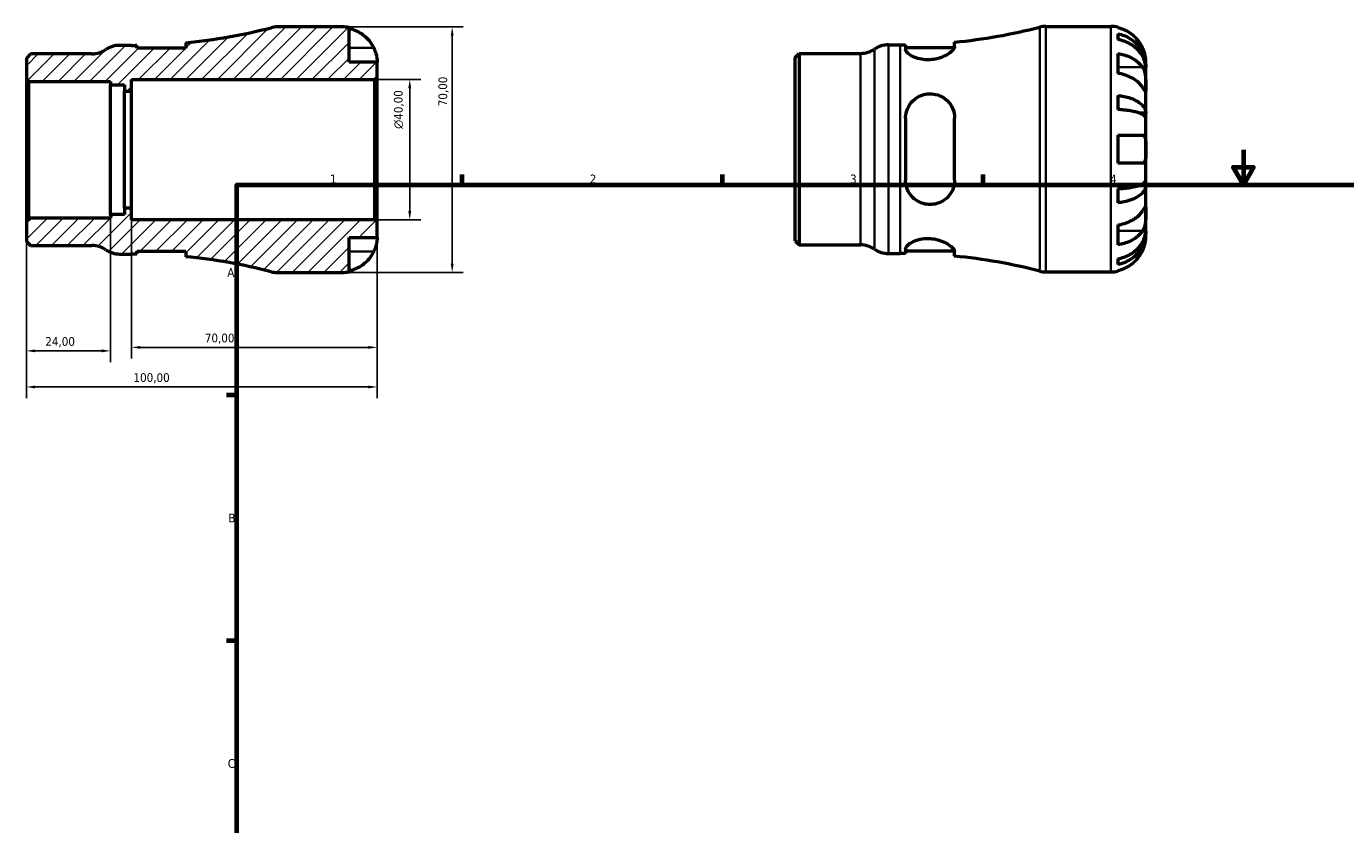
# Model space of a CAD drawing. Header units: millimetres. Extents: x -50 to 665, y 0 to 464.
# Tile 2 of 3: x -50 to 326, y 228 to 455. Entities that reach past the tile are written whole.
import ezdxf

# ---------------------------------------------------------------- set-up
doc = ezdxf.new("R2010")
doc.units = ezdxf.units.MM
for name, color, linetype, lineweight in [('Border (ISO)', 7, 'Continuous', 70), ('Dimension (ISO)', 7, 'Continuous', 25), ('Hatch (ISO)', 7, 'Continuous', 18), ('Visible (ISO)', 7, 'Continuous', 50), ('Visible Narrow (ISO)', 7, 'Continuous', 35)]:
    doc.layers.add(name, color=color, linetype=linetype, lineweight=lineweight)
doc.styles.add('Note Text (ISO)', font='tahoma.ttf')
doc.dimstyles.new('Default (ISO)', dxfattribs={"dimtxt": 2.5, "dimasz": 2.5, "dimexe": 3.175, "dimexo": 0, "dimgap": 0.762, "dimtad": 1, "dimrnd": 1e-08, "dimzin": 0, "dimtxsty": 'Note Text (ISO)', "dimcen": 0.09, "dimdle": 10, "dimclrd": 256, "dimclre": 256, "dimclrt": 232, "dimazin": 0, "dimtfac": 1.40208, "dimtmove": 0, "dimatfit": 3, "dimfxl": 1, "dimtolj": 1, "dimtzin": 0, "dimlwd": -1, "dimlwe": -1, "dimarcsym": 0})

# ---------------------------------------------------------------- blocks, each defined once
blk = doc.blocks.new('Borders Default Border')
at = {"layer": 'Border (ISO)'}
for p, q in [((74.25, 410), (74.25, 412.9)), ((148.5, 410), (148.5, 412.9)), ((222.75, 410), (222.75, 412.9)), ((10, 350), (7.1, 350)), ((10, 280), (7.1, 280))]:
    blk.add_line(p, q, dxfattribs=at)
at = {"layer": 'Border (ISO)', "flags": 128}
for points in [[(297, 420), (297, 410), (294.11, 415), (299.89, 415), (297, 410)], [(10, 10), (10, 410), (584, 410), (584, 10), (10, 10)]]:
    blk.add_lwpolyline(points, dxfattribs=at)
at = {"layer": 'Border (ISO)', "color": 232, "true_color": 0xca0064, "char_height": 2.5, "attachment_point": 7, "style": 'Note Text (ISO)'}
for s, insert in [('1', (36.56, 410.4)), ('2', (110.62, 410.4)), ('3', (184.85, 410.35)), ('4', (259, 410.4)), ('A', (7.29, 383.75)), ('B', (7.59, 313.75)), ('C', (7.43, 243.71))]:
    blk.add_mtext(s, dxfattribs=dict(at, insert=insert))
blk = doc.blocks.new('*D7')
at = {"layer": 'Defpoints', "color": 0, "transparency": 16777216}
for p in [(-50, 399.82), (50, 399.3), (-50, 352.35)]:
    blk.add_point(p, dxfattribs=at)
at = {"layer": 'Dimension (ISO)', "transparency": 16777216}
for p, q in [((-50, 399.82), (-50, 349.17)), ((50, 399.3), (50, 349.17)), ((47.5, 352.35), (-47.5, 352.35))]:
    blk.add_line(p, q, dxfattribs=at)
for points in [[(-47.5, 352.76), (-47.5, 351.93), (-50, 352.35)], [(47.5, 352.76), (47.5, 351.93), (50, 352.35)]]:
    blk.add_solid(points, dxfattribs=at)
at = {"layer": 'Dimension (ISO)', "color": 232, "true_color": 0xca0064, "transparency": 16777216, "insert": (-19.46, 356.28), "char_height": 2.5, "attachment_point": 1, "style": 'Note Text (ISO)'}
blk.add_mtext('\\A1;100,00', dxfattribs=at)
blk = doc.blocks.new('*D8')
at = {"layer": 'Defpoints', "color": 0, "transparency": 16777216}
for p in [(40, 455), (71.4, 455), (40, 385)]:
    blk.add_point(p, dxfattribs=at)
at = {"layer": 'Dimension (ISO)', "transparency": 16777216}
for p, q in [((40, 455), (74.58, 455)), ((71.4, 387.5), (71.4, 452.5)), ((40, 385), (74.58, 385))]:
    blk.add_line(p, q, dxfattribs=at)
for points in [[(70.98, 452.5), (71.82, 452.5), (71.4, 455)], [(70.98, 387.5), (71.82, 387.5), (71.4, 385)]]:
    blk.add_solid(points, dxfattribs=at)
at = {"layer": 'Dimension (ISO)', "color": 232, "true_color": 0xca0064, "transparency": 16777216, "insert": (67.47, 432.38), "char_height": 2.5, "attachment_point": 1, "rotation": 90, "style": 'Note Text (ISO)'}
blk.add_mtext('\\A1;70,00', dxfattribs=at)
blk = doc.blocks.new('*D9')
at = {"layer": 'Defpoints', "color": 0, "transparency": 16777216}
for p in [(49.3, 440), (59.3, 440), (49.3, 400)]:
    blk.add_point(p, dxfattribs=at)
at = {"layer": 'Dimension (ISO)', "transparency": 16777216}
for p, q in [((49.3, 440), (62.47, 440)), ((59.3, 402.5), (59.3, 437.5)), ((49.3, 400), (62.47, 400))]:
    blk.add_line(p, q, dxfattribs=at)
for points in [[(58.88, 437.5), (59.72, 437.5), (59.3, 440)], [(58.88, 402.5), (59.72, 402.5), (59.3, 400)]]:
    blk.add_solid(points, dxfattribs=at)
at = {"layer": 'Dimension (ISO)', "color": 232, "true_color": 0xca0064, "transparency": 16777216, "insert": (54.78, 425.94), "char_height": 2.5, "attachment_point": 1, "rotation": 90, "style": 'Note Text (ISO)'}
blk.add_mtext('\\A1;\\fAIGDT|b0|i0;\\H2.5000;\\ln\\fTahoma|b0|i0;\\H2.5000;40,00', dxfattribs=at)
blk = doc.blocks.new('*D10')
at = {"layer": 'Defpoints', "color": 0, "transparency": 16777216}
for p in [(-20, 403.33), (50, 399.3), (-20, 363.64)]:
    blk.add_point(p, dxfattribs=at)
at = {"layer": 'Dimension (ISO)', "transparency": 16777216}
for p, q in [((-20, 403.33), (-20, 360.46)), ((50, 399.3), (50, 360.46)), ((47.5, 363.64), (-17.5, 363.64))]:
    blk.add_line(p, q, dxfattribs=at)
for points in [[(-17.5, 364.05), (-17.5, 363.22), (-20, 363.64)], [(47.5, 364.05), (47.5, 363.22), (50, 363.64)]]:
    blk.add_solid(points, dxfattribs=at)
at = {"layer": 'Dimension (ISO)', "color": 232, "true_color": 0xca0064, "transparency": 16777216, "insert": (0.88, 367.57), "char_height": 2.5, "attachment_point": 1, "style": 'Note Text (ISO)'}
blk.add_mtext('\\A1;70,00', dxfattribs=at)
blk = doc.blocks.new('*D11')
at = {"layer": 'Defpoints', "color": 0, "transparency": 16777216}
for p in [(-50, 399.82), (-26, 401.5), (-50, 362.64)]:
    blk.add_point(p, dxfattribs=at)
at = {"layer": 'Dimension (ISO)', "transparency": 16777216}
for p, q in [((-50, 399.82), (-50, 359.47)), ((-26, 401.5), (-26, 359.47)), ((-28.5, 362.64), (-47.5, 362.64))]:
    blk.add_line(p, q, dxfattribs=at)
for points in [[(-47.5, 363.06), (-47.5, 362.23), (-50, 362.64)], [(-28.5, 363.06), (-28.5, 362.23), (-26, 362.64)]]:
    blk.add_solid(points, dxfattribs=at)
at = {"layer": 'Dimension (ISO)', "color": 232, "true_color": 0xca0064, "transparency": 16777216, "insert": (-44.61, 366.58), "char_height": 2.5, "attachment_point": 1, "style": 'Note Text (ISO)'}
blk.add_mtext('\\A1;24,00', dxfattribs=at)

msp = doc.modelspace()

# ---------------------------------------------------------------- hatches: boundary and pattern name
at = {"layer": 'Hatch (ISO)'}
h = msp.add_hatch(dxfattribs=at)
h.set_pattern_fill('ANSI31', color=256, scale=25.4, style=0)
h.set_pattern_definition([(45, (0, 0), (-2.245064, 2.245064), [])])
edge = h.paths.add_edge_path()
edge.add_ellipse((21.494, 392), major_axis=(-1.743, -6.779), ratio=1, start_angle=0, end_angle=14.42154)
edge.add_line((21.494, 385), (39.999, 385))
edge.add_ellipse((39.999, 395), major_axis=(0, -10), ratio=1, start_angle=0, end_angle=11.53696)
edge.add_line((41.999, 385.202), (41.999, 395))
edge.add_line((41.999, 395), (49.999, 395))
edge.add_line((49.999, 395), (49.999, 399.3))
edge.add_line((49.999, 399.3), (49.299, 400))
edge.add_line((49.299, 400), (-20.001, 400))
edge.add_line((-20.001, 400), (-20.001, 403.333))
edge.add_line((-20.001, 403.333), (-21.981, 403.333))
edge.add_line((-21.981, 403.333), (-21.981, 401.498))
edge.add_line((-21.981, 401.498), (-26.001, 401.498))
edge.add_line((-26.001, 401.498), (-26.001, 400.524))
edge.add_line((-26.001, 400.524), (-49.301, 400.524))
edge.add_line((-49.301, 400.524), (-50.001, 399.824))
edge.add_line((-50.001, 399.824), (-50.001, 393.869))
edge.add_line((-50.001, 393.869), (-48.833, 392.7))
edge.add_line((-48.833, 392.7), (-31.321, 392.7))
edge.add_ellipse((-31.321, 385.7), major_axis=(0, 7), ratio=1, start_angle=325.58849, end_angle=360, ccw=False)
edge.add_ellipse((-23.409, 397.25), major_axis=(-3.956, -5.775), ratio=1, start_angle=0, end_angle=34.41151)
edge.add_line((-23.409, 390.25), (-20.001, 390.25))
edge.add_ellipse((-20.001, 230.638), major_axis=(0, 159.612), ratio=1, start_angle=359.46429, end_angle=360, ccw=False)
edge.add_line((-18.509, 390.243), (-18.509, 391.05))
edge.add_line((-18.509, 391.05), (-4.509, 391.05))
edge.add_line((-4.509, 391.05), (-4.509, 389.496))
edge.add_ellipse((-20.001, 230.638), major_axis=(15.492, 158.858), ratio=1, start_angle=351.14851, end_angle=360, ccw=False)
edge = h.paths.add_edge_path()
edge.add_ellipse((21.494, 448), major_axis=(0, 7), ratio=1, start_angle=0, end_angle=14.42154)
edge.add_ellipse((-20.001, 609.362), major_axis=(39.752, -154.582), ratio=1, start_angle=351.14851, end_angle=360, ccw=False)
edge.add_line((-4.509, 450.504), (-4.509, 448.95))
edge.add_line((-4.509, 448.95), (-18.509, 448.95))
edge.add_line((-18.509, 448.95), (-18.509, 449.757))
edge.add_ellipse((-20.001, 609.362), major_axis=(1.492, -159.605), ratio=1, start_angle=359.46429, end_angle=360, ccw=False)
edge.add_line((-20.001, 449.75), (-23.409, 449.75))
edge.add_ellipse((-23.409, 442.75), major_axis=(0, 7), ratio=1, start_angle=0, end_angle=34.41151)
edge.add_ellipse((-31.321, 454.3), major_axis=(3.956, -5.775), ratio=1, start_angle=325.58849, end_angle=360, ccw=False)
edge.add_line((-31.321, 447.3), (-48.833, 447.3))
edge.add_line((-48.833, 447.3), (-50.001, 446.131))
edge.add_line((-50.001, 446.131), (-50.001, 440.176))
edge.add_line((-50.001, 440.176), (-49.301, 439.476))
edge.add_line((-49.301, 439.476), (-26.001, 439.476))
edge.add_line((-26.001, 439.476), (-26.001, 438.502))
edge.add_line((-26.001, 438.502), (-21.981, 438.502))
edge.add_line((-21.981, 438.502), (-21.981, 436.667))
edge.add_line((-21.981, 436.667), (-20.001, 436.667))
edge.add_line((-20.001, 436.667), (-20.001, 440))
edge.add_line((-20.001, 440), (49.299, 440))
edge.add_line((49.299, 440), (49.999, 440.7))
edge.add_line((49.999, 440.7), (49.999, 445))
edge.add_line((49.999, 445), (41.999, 445))
edge.add_line((41.999, 445), (41.999, 454.798))
edge.add_ellipse((39.999, 445), major_axis=(2, 9.798), ratio=1, start_angle=0, end_angle=11.53696)
edge.add_line((39.999, 455), (21.494, 455))

# ---------------------------------------------------------------- linework, layer by layer
at = {"layer": 'Visible (ISO)'}
for p, q in [((240.671, 455.155), (259.175, 455.155)), ((39.999, 455), (21.494, 455)), ((41.999, 445), (41.999, 454.798)), ((261.175, 454.953), (261.175, 454.722)), ((261.175, 453.072), (261.175, 451.411)), ((-20.001, 449.75), (-23.409, 449.75)), ((-18.509, 448.95), (-18.509, 449.757)), ((-4.509, 448.95), (-18.509, 448.95)), ((-4.509, 450.504), (-4.509, 448.95)), ((195.768, 449.905), (199.175, 449.905)), ((200.668, 449.912), (200.668, 448.581)), ((200.668, 449.105), (214.622, 449.105)), ((214.668, 449.362), (214.668, 450.659)), ((-48.833, 447.3), (-50.001, 446.131)), ((-50.001, 446.131), (-50.001, 440.176)), ((-31.321, 447.3), (-48.833, 447.3)), ((49.999, 445), (41.999, 445)), ((49.999, 440.7), (49.999, 445)), ((169.175, 446.286), (170.344, 447.455)), ((169.175, 394.023), (169.175, 446.286)), ((170.344, 447.455), (187.856, 447.455)), ((170.344, 447.455), (170.344, 392.855)), ((261.175, 447.426), (261.175, 441.769)), ((269.175, 443.546), (269.175, 445.155)), ((-50.001, 440.176), (-49.301, 439.476)), ((-50.001, 440.176), (-50.001, 399.824)), ((49.299, 440), (49.999, 440.7)), ((49.999, 399.3), (49.999, 440.7)), ((269.175, 443.546), (269.15, 443.546)), ((269.175, 442.934), (269.175, 443.546)), ((269.175, 437.833), (269.175, 442.934)), ((-49.301, 439.476), (-26.001, 439.476)), ((-49.301, 400.524), (-49.301, 439.476)), ((-26.001, 439.476), (-26.001, 438.502)), ((-26.001, 438.502), (-21.981, 438.502)), ((-26.001, 401.498), (-26.001, 438.502)), ((-21.981, 438.502), (-21.981, 436.667)), ((-21.981, 436.667), (-20.001, 436.667)), ((-21.981, 403.333), (-21.981, 436.667)), ((-20.001, 436.667), (-20.001, 440)), ((-20.001, 440), (49.299, 440)), ((-20.001, 403.333), (-20.001, 436.667)), ((49.299, 440), (49.299, 400)), ((269.175, 430.456), (269.175, 437.833)), ((261.175, 435.45), (261.175, 431.441)), ((200.668, 428.955), (200.668, 411.355)), ((214.668, 411.355), (214.668, 428.955)), ((269.175, 430.456), (267.267, 430.456)), ((269.175, 428.978), (269.175, 430.456)), ((269.175, 420.155), (269.175, 428.978)), ((261.175, 424.155), (261.175, 416.155)), ((269.175, 411.332), (269.175, 420.155)), ((269.175, 409.854), (269.175, 411.332)), ((261.175, 408.868), (261.175, 404.86)), ((269.175, 409.854), (267.267, 409.854)), ((269.175, 402.477), (269.175, 409.854)), ((-20.001, 403.333), (-21.981, 403.333)), ((-21.981, 403.333), (-21.981, 401.498)), ((-20.001, 400), (-20.001, 403.333)), ((269.175, 397.376), (269.175, 402.477)), ((-49.301, 400.524), (-50.001, 399.824)), ((-50.001, 399.824), (-50.001, 393.869)), ((-26.001, 400.524), (-49.301, 400.524)), ((-21.981, 401.498), (-26.001, 401.498)), ((-26.001, 401.498), (-26.001, 400.524)), ((49.299, 400), (-20.001, 400)), ((49.999, 399.3), (49.299, 400)), ((49.999, 395), (49.999, 399.3)), ((41.999, 385.202), (41.999, 395)), ((41.999, 395), (49.999, 395)), ((261.175, 398.541), (261.175, 392.884)), ((269.175, 396.764), (269.15, 396.764)), ((269.175, 396.764), (269.175, 397.376)), ((269.175, 395.155), (269.175, 396.764)), ((-50.001, 393.869), (-48.833, 392.7)), ((-48.833, 392.7), (-31.321, 392.7)), ((169.175, 394.023), (170.344, 392.855)), ((170.344, 392.855), (187.856, 392.855)), ((200.668, 391.729), (200.668, 390.398)), ((200.668, 391.205), (214.622, 391.205)), ((-23.409, 390.25), (-20.001, 390.25)), ((-18.509, 390.243), (-18.509, 391.05)), ((-18.509, 391.05), (-4.509, 391.05)), ((-4.509, 391.05), (-4.509, 389.496)), ((195.768, 390.405), (199.175, 390.405)), ((214.668, 389.651), (214.668, 390.948)), ((261.175, 388.898), (261.175, 387.238)), ((21.494, 385), (39.999, 385)), ((240.671, 385.155), (259.175, 385.155)), ((261.175, 385.588), (261.175, 385.357))]:
    msp.add_line(p, q, dxfattribs=at)
for centre, radius, start, end in [((240.671, 448.155), 7, 90, 104.42154), ((259.175, 445.155), 10, 78.46304, 90), ((-20.001, 609.362), 159.612, 275.57005, 284.42154), ((21.494, 448), 7, 90, 104.42154), ((39.999, 445), 10, 78.46304, 90), ((199.175, 609.517), 159.612, 275.57005, 284.42154), ((-31.321, 454.3), 7, 270, 304.41151), ((-23.409, 442.75), 7, 90, 124.41151), ((-20.001, 609.362), 159.612, 270, 270.53571), ((187.856, 454.455), 7, 270, 304.41151), ((195.768, 442.905), 7, 90, 124.41151), ((199.175, 609.517), 159.612, 270, 270.53571), ((-31.321, 385.7), 7, 55.58849, 90), ((-23.409, 397.25), 7, 235.58849, 270), ((187.856, 385.855), 7, 55.58849, 90), ((195.768, 397.405), 7, 235.58849, 270), ((-20.001, 230.638), 159.612, 89.46429, 90), ((-20.001, 230.638), 159.612, 75.57846, 84.42995), ((199.175, 230.793), 159.612, 89.46429, 90), ((199.175, 230.793), 159.612, 75.57846, 84.42995), ((21.494, 392), 7, 255.57846, 270), ((39.999, 395), 10, 270, 281.53696), ((240.671, 392.155), 7, 255.57846, 270), ((259.175, 395.155), 10, 270, 281.53696)]:
    msp.add_arc(centre, radius, start, end, dxfattribs=at)
for points, knots in [([(41.999, 454.567), (42.638, 454.436), (43.262, 454.239), (44.385, 453.772), (44.984, 453.456), (46.102, 452.706), (46.621, 452.271), (47.495, 451.394), (47.93, 450.87), (48.586, 449.883), (48.834, 449.438), (49.039, 449)], [0.18972425, 0.18972425, 0.18972425, 0.18972425, 0.36926522, 0.36926522, 0.55452014, 0.55452014, 0.73977506, 0.73977506, 0.92607912, 0.92607912, 1.06568045, 1.06568045, 1.06568045, 1.06568045]), ([(268.216, 449.155), (268.01, 449.593), (267.762, 450.038), (267.107, 451.024), (266.672, 451.548), (265.798, 452.426), (265.279, 452.861), (264.161, 453.611), (263.561, 453.927), (262.439, 454.394), (261.814, 454.591), (261.175, 454.722)], [4.90264375, 4.90264375, 4.90264375, 4.90264375, 5.04224508, 5.04224508, 5.22854914, 5.22854914, 5.41380406, 5.41380406, 5.59905898, 5.59905898, 5.77859995, 5.77859995, 5.77859995, 5.77859995]), ([(261.175, 453.072), (261.816, 452.945), (262.443, 452.753), (263.567, 452.302), (264.167, 451.997), (265.285, 451.272), (265.805, 450.852), (266.678, 450.005), (267.112, 449.5), (267.86, 448.412), (268.175, 447.83), (268.648, 446.721), (268.851, 446.091), (269.114, 444.804), (269.175, 444.148), (269.175, 443.546)], [0.1897184, 0.1897184, 0.1897184, 0.1897184, 0.3698032, 0.3698032, 0.5549844, 0.5549844, 0.7401655, 0.7401655, 0.9258164, 0.9258164, 1.1114673, 1.1114673, 1.2978252, 1.2978252, 1.484183, 1.484183, 1.484183, 1.484183]), ([(269.175, 442.934), (269.175, 443.469), (269.114, 444.054), (268.851, 445.199), (268.648, 445.759), (268.175, 446.747), (267.86, 447.265), (267.112, 448.232), (266.678, 448.682), (265.805, 449.436), (265.285, 449.81), (264.167, 450.455), (263.567, 450.726), (262.443, 451.128), (261.816, 451.298), (261.175, 451.411)], [4.4593823, 4.4593823, 4.4593823, 4.4593823, 4.6457401, 4.6457401, 4.832098, 4.832098, 5.0177489, 5.0177489, 5.2033998, 5.2033998, 5.388581, 5.388581, 5.5737621, 5.5737621, 5.753847, 5.753847, 5.753847, 5.753847]), ([(49.039, 449), (49.108, 448.853), (49.173, 448.706), (49.334, 448.32), (49.423, 448.083), (49.589, 447.592), (49.663, 447.341), (49.815, 446.743), (49.876, 446.414), (49.967, 445.779), (49.985, 445.501), (50.001, 445.105), (49.999, 445), (49.999, 445)], [-0.64008532, -0.64008532, -0.64008532, -0.64008532, -0.59222185, -0.59222185, -0.51595037, -0.51595037, -0.43235608, -0.43235608, -0.30863031, -0.30863031, -0.15844955, -0.15844955, 0, 0, 0, 0]), ([(214.668, 449.362), (214.668, 449.251), (214.639, 449.131), (214.444, 448.688), (214.142, 448.325), (213.242, 447.554), (212.628, 447.144), (211.225, 446.443), (210.458, 446.145), (208.985, 445.775), (208.322, 445.669), (207.007, 445.589), (206.374, 445.61), (205.022, 445.777), (204.333, 445.946), (202.942, 446.434), (202.292, 446.775), (201.274, 447.49), (200.921, 447.864), (200.699, 448.334), (200.668, 448.462), (200.668, 448.581)], [-2.4787414, -2.4787414, -2.4787414, -2.4787414, -2.3633842, -2.3633842, -2.0802913, -2.0802913, -1.7816803, -1.7816803, -1.5108198, -1.5108198, -1.3069058, -1.3069058, -1.1141495, -1.1141495, -0.8806908, -0.8806908, -0.5863702, -0.5863702, -0.2792806, -0.2792806, -0.157615, -0.157615, -0.157615, -0.157615]), ([(269.175, 445.155), (269.175, 445.155), (269.176, 445.198), (269.173, 445.375), (269.169, 445.517), (269.137, 445.965), (269.099, 446.309), (268.969, 446.985), (268.9, 447.277), (268.743, 447.816), (268.665, 448.054), (268.485, 448.54), (268.383, 448.788), (268.254, 449.073), (268.235, 449.114), (268.216, 449.155)], [-2.77804136, -2.77804136, -2.77804136, -2.77804136, -2.67672151, -2.67672151, -2.56558131, -2.56558131, -2.40960112, -2.40960112, -2.30519389, -2.30519389, -2.22617552, -2.22617552, -2.14450488, -2.14450488, -2.1308178, -2.1308178, -2.1308178, -2.1308178]), ([(261.175, 447.426), (261.814, 447.333), (262.439, 447.194), (263.561, 446.864), (264.161, 446.641), (265.279, 446.11), (265.798, 445.802), (266.672, 445.182), (267.107, 444.811), (267.762, 444.114), (268.01, 443.799), (268.216, 443.489)], [0.18972425, 0.18972425, 0.18972425, 0.18972425, 0.36926522, 0.36926522, 0.55452014, 0.55452014, 0.73977506, 0.73977506, 0.92607912, 0.92607912, 1.06568045, 1.06568045, 1.06568045, 1.06568045]), ([(268.216, 437.833), (268.01, 438.143), (267.762, 438.457), (267.107, 439.155), (266.672, 439.525), (265.798, 440.146), (265.279, 440.453), (264.161, 440.984), (263.561, 441.207), (262.439, 441.537), (261.814, 441.676), (261.175, 441.769)], [4.90264375, 4.90264375, 4.90264375, 4.90264375, 5.04224508, 5.04224508, 5.22854914, 5.22854914, 5.41380406, 5.41380406, 5.59905898, 5.59905898, 5.77859995, 5.77859995, 5.77859995, 5.77859995]), ([(268.216, 443.489), (268.274, 443.401), (268.33, 443.309), (268.491, 443.015), (268.589, 442.8), (268.764, 442.326), (268.84, 442.066), (268.992, 441.411), (269.053, 441.01), (269.143, 440.102), (269.161, 439.605), (269.177, 438.651), (269.175, 438.207), (269.175, 437.833)], [-0.64434498, -0.64434498, -0.64434498, -0.64434498, -0.60308586, -0.60308586, -0.52007987, -0.52007987, -0.43273909, -0.43273909, -0.31000661, -0.31000661, -0.15868997, -0.15868997, 0, 0, 0, 0]), ([(269.175, 437.833), (269.175, 437.623), (269.175, 437.438), (269.174, 437.11), (269.172, 436.974), (269.154, 436.733), (269.133, 436.662), (269.046, 436.66), (268.983, 436.722), (268.827, 436.925), (268.75, 437.034), (268.572, 437.296), (268.472, 437.445), (268.315, 437.682), (268.266, 437.756), (268.216, 437.833)], [0, 0, 0, 0, 0.08884908, 0.08884908, 0.18379648, 0.18379648, 0.31419699, 0.31419699, 0.43784665, 0.43784665, 0.52411276, 0.52411276, 0.60765264, 0.60765264, 0.6434969, 0.6434969, 0.6434969, 0.6434969]), ([(200.668, 428.955), (200.668, 429.24), (200.685, 429.524), (200.823, 430.648), (201.077, 431.457), (201.914, 433.058), (202.542, 433.824), (203.931, 434.926), (204.634, 435.315), (206.012, 435.787), (206.649, 435.911), (207.956, 435.98), (208.606, 435.922), (210.039, 435.593), (210.786, 435.271), (212.292, 434.304), (212.998, 433.597), (214.037, 432.003), (214.389, 431.127), (214.63, 429.788), (214.668, 429.373), (214.668, 428.955)], [-2.4576837, -2.4576837, -2.4576837, -2.4576837, -2.3678349, -2.3678349, -2.0994862, -2.0994862, -1.7873382, -1.7873382, -1.540192, -1.540192, -1.3440989, -1.3440989, -1.1462266, -1.1462266, -0.8923718, -0.8923718, -0.5717392, -0.5717392, -0.2697427, -0.2697427, -0.1380306, -0.1380306, -0.1380306, -0.1380306]), ([(261.175, 435.45), (261.816, 435.383), (262.443, 435.283), (263.567, 435.046), (264.167, 434.886), (265.285, 434.506), (265.805, 434.286), (266.678, 433.842), (267.112, 433.577), (267.86, 433.007), (268.175, 432.702), (268.648, 432.12), (268.851, 431.79), (269.114, 431.116), (269.175, 430.771), (269.175, 430.456)], [0.1897184, 0.1897184, 0.1897184, 0.1897184, 0.3698032, 0.3698032, 0.5549844, 0.5549844, 0.7401655, 0.7401655, 0.9258164, 0.9258164, 1.1114673, 1.1114673, 1.2978252, 1.2978252, 1.484183, 1.484183, 1.484183, 1.484183]), ([(269.175, 428.978), (269.175, 429.134), (269.114, 429.303), (268.851, 429.636), (268.648, 429.799), (268.175, 430.086), (267.86, 430.237), (267.112, 430.518), (266.678, 430.648), (265.805, 430.867), (265.285, 430.976), (264.167, 431.164), (263.567, 431.242), (262.443, 431.359), (261.816, 431.409), (261.175, 431.441)], [4.4593823, 4.4593823, 4.4593823, 4.4593823, 4.6457401, 4.6457401, 4.832098, 4.832098, 5.0177489, 5.0177489, 5.2033998, 5.2033998, 5.388581, 5.388581, 5.5737621, 5.5737621, 5.753847, 5.753847, 5.753847, 5.753847]), ([(261.175, 424.155), (261.814, 424.155), (262.439, 424.155), (263.561, 424.155), (264.161, 424.155), (265.279, 424.155), (265.798, 424.155), (266.672, 424.155), (267.107, 424.155), (267.762, 424.155), (268.01, 424.155), (268.216, 424.155)], [0.18972425, 0.18972425, 0.18972425, 0.18972425, 0.36926522, 0.36926522, 0.55452014, 0.55452014, 0.73977506, 0.73977506, 0.92607912, 0.92607912, 1.06568045, 1.06568045, 1.06568045, 1.06568045]), ([(268.216, 424.155), (268.284, 424.155), (268.35, 424.147), (268.511, 424.104), (268.6, 424.056), (268.766, 423.909), (268.839, 423.805), (268.991, 423.482), (269.053, 423.235), (269.143, 422.579), (269.161, 422.157), (269.177, 421.206), (269.175, 420.683), (269.175, 420.155)], [-0.64008532, -0.64008532, -0.64008532, -0.64008532, -0.59222185, -0.59222185, -0.51595037, -0.51595037, -0.43235608, -0.43235608, -0.30863031, -0.30863031, -0.15844955, -0.15844955, 0, 0, 0, 0]), ([(269.175, 420.155), (269.175, 419.817), (269.176, 419.481), (269.173, 418.795), (269.169, 418.452), (269.137, 417.687), (269.099, 417.298), (268.969, 416.777), (268.9, 416.607), (268.743, 416.377), (268.665, 416.302), (268.485, 416.194), (268.383, 416.164), (268.254, 416.156), (268.235, 416.155), (268.216, 416.155)], [-2.77804136, -2.77804136, -2.77804136, -2.77804136, -2.67672151, -2.67672151, -2.56558131, -2.56558131, -2.40960112, -2.40960112, -2.30519389, -2.30519389, -2.22617552, -2.22617552, -2.14450488, -2.14450488, -2.1308178, -2.1308178, -2.1308178, -2.1308178]), ([(268.216, 416.155), (268.01, 416.155), (267.762, 416.155), (267.107, 416.155), (266.672, 416.155), (265.798, 416.155), (265.279, 416.155), (264.161, 416.155), (263.561, 416.155), (262.439, 416.155), (261.814, 416.155), (261.175, 416.155)], [4.90264375, 4.90264375, 4.90264375, 4.90264375, 5.04224508, 5.04224508, 5.22854914, 5.22854914, 5.41380406, 5.41380406, 5.59905898, 5.59905898, 5.77859995, 5.77859995, 5.77859995, 5.77859995]), ([(214.668, 411.355), (214.668, 410.989), (214.639, 410.625), (214.444, 409.389), (214.142, 408.557), (213.242, 407.024), (212.628, 406.331), (211.225, 405.269), (210.458, 404.876), (208.985, 404.448), (208.322, 404.353), (207.007, 404.357), (206.374, 404.446), (205.022, 404.829), (204.333, 405.155), (202.942, 406.106), (202.292, 406.779), (201.274, 408.349), (200.921, 409.254), (200.699, 410.586), (200.668, 410.969), (200.668, 411.355)], [-2.4787414, -2.4787414, -2.4787414, -2.4787414, -2.3633842, -2.3633842, -2.0802913, -2.0802913, -1.7816803, -1.7816803, -1.5108198, -1.5108198, -1.3069058, -1.3069058, -1.1141495, -1.1141495, -0.8806908, -0.8806908, -0.5863702, -0.5863702, -0.2792806, -0.2792806, -0.157615, -0.157615, -0.157615, -0.157615]), ([(261.175, 408.868), (261.816, 408.901), (262.443, 408.951), (263.567, 409.068), (264.167, 409.146), (265.285, 409.334), (265.805, 409.443), (266.678, 409.662), (267.112, 409.792), (267.86, 410.073), (268.175, 410.224), (268.648, 410.511), (268.851, 410.674), (269.114, 411.006), (269.175, 411.176), (269.175, 411.332)], [0.1897184, 0.1897184, 0.1897184, 0.1897184, 0.3698032, 0.3698032, 0.5549844, 0.5549844, 0.7401655, 0.7401655, 0.9258164, 0.9258164, 1.1114673, 1.1114673, 1.2978252, 1.2978252, 1.484183, 1.484183, 1.484183, 1.484183]), ([(269.175, 409.854), (269.175, 409.538), (269.114, 409.194), (268.851, 408.52), (268.648, 408.189), (268.175, 407.608), (267.86, 407.303), (267.112, 406.733), (266.678, 406.468), (265.805, 406.024), (265.285, 405.804), (264.167, 405.423), (263.567, 405.264), (262.443, 405.027), (261.816, 404.927), (261.175, 404.86)], [4.4593823, 4.4593823, 4.4593823, 4.4593823, 4.6457401, 4.6457401, 4.832098, 4.832098, 5.0177489, 5.0177489, 5.2033998, 5.2033998, 5.388581, 5.388581, 5.5737621, 5.5737621, 5.753847, 5.753847, 5.753847, 5.753847]), ([(261.175, 398.541), (261.814, 398.633), (262.439, 398.773), (263.561, 399.103), (264.161, 399.326), (265.279, 399.857), (265.798, 400.164), (266.672, 400.785), (267.107, 401.155), (267.762, 401.853), (268.01, 402.167), (268.216, 402.477)], [0.18972425, 0.18972425, 0.18972425, 0.18972425, 0.36926522, 0.36926522, 0.55452014, 0.55452014, 0.73977506, 0.73977506, 0.92607912, 0.92607912, 1.06568045, 1.06568045, 1.06568045, 1.06568045]), ([(268.216, 402.477), (268.274, 402.565), (268.33, 402.65), (268.491, 402.893), (268.589, 403.039), (268.764, 403.297), (268.84, 403.405), (268.992, 403.598), (269.053, 403.654), (269.143, 403.641), (269.161, 403.54), (269.177, 403.147), (269.175, 402.851), (269.175, 402.477)], [-0.64434498, -0.64434498, -0.64434498, -0.64434498, -0.60308586, -0.60308586, -0.52007987, -0.52007987, -0.43273909, -0.43273909, -0.31000661, -0.31000661, -0.15868997, -0.15868997, 0, 0, 0, 0]), ([(269.175, 402.477), (269.175, 402.268), (269.175, 402.036), (269.174, 401.518), (269.172, 401.231), (269.154, 400.521), (269.133, 400.09), (269.046, 399.248), (268.983, 398.845), (268.827, 398.194), (268.75, 397.939), (268.572, 397.47), (268.472, 397.256), (268.315, 396.977), (268.266, 396.897), (268.216, 396.82)], [0, 0, 0, 0, 0.08884908, 0.08884908, 0.18379648, 0.18379648, 0.31419699, 0.31419699, 0.43784665, 0.43784665, 0.52411276, 0.52411276, 0.60765264, 0.60765264, 0.6434969, 0.6434969, 0.6434969, 0.6434969]), ([(49.999, 395), (49.999, 395), (49.999, 394.957), (49.996, 394.78), (49.992, 394.638), (49.96, 394.19), (49.923, 393.846), (49.793, 393.17), (49.724, 392.877), (49.567, 392.339), (49.489, 392.101), (49.309, 391.615), (49.207, 391.367), (49.077, 391.082), (49.058, 391.041), (49.039, 391)], [-2.77804136, -2.77804136, -2.77804136, -2.77804136, -2.67672151, -2.67672151, -2.56558131, -2.56558131, -2.40960112, -2.40960112, -2.30519389, -2.30519389, -2.22617552, -2.22617552, -2.14450488, -2.14450488, -2.1308178, -2.1308178, -2.1308178, -2.1308178]), ([(261.175, 388.898), (261.816, 389.012), (262.443, 389.182), (263.567, 389.584), (264.167, 389.855), (265.285, 390.5), (265.805, 390.874), (266.678, 391.628), (267.112, 392.077), (267.86, 393.045), (268.175, 393.563), (268.648, 394.551), (268.851, 395.111), (269.114, 396.256), (269.175, 396.841), (269.175, 397.376)], [0.1897184, 0.1897184, 0.1897184, 0.1897184, 0.3698032, 0.3698032, 0.5549844, 0.5549844, 0.7401655, 0.7401655, 0.9258164, 0.9258164, 1.1114673, 1.1114673, 1.2978252, 1.2978252, 1.484183, 1.484183, 1.484183, 1.484183]), ([(268.216, 396.82), (268.01, 396.51), (267.762, 396.196), (267.107, 395.498), (266.672, 395.128), (265.798, 394.507), (265.279, 394.2), (264.161, 393.669), (263.561, 393.446), (262.439, 393.116), (261.814, 392.977), (261.175, 392.884)], [4.90264375, 4.90264375, 4.90264375, 4.90264375, 5.04224508, 5.04224508, 5.22854914, 5.22854914, 5.41380406, 5.41380406, 5.59905898, 5.59905898, 5.77859995, 5.77859995, 5.77859995, 5.77859995]), ([(269.175, 396.764), (269.175, 396.162), (269.114, 395.505), (268.851, 394.219), (268.648, 393.589), (268.175, 392.48), (267.86, 391.897), (267.112, 390.81), (266.678, 390.305), (265.805, 389.458), (265.285, 389.038), (264.167, 388.313), (263.567, 388.008), (262.443, 387.557), (261.816, 387.365), (261.175, 387.238)], [4.4593823, 4.4593823, 4.4593823, 4.4593823, 4.6457401, 4.6457401, 4.832098, 4.832098, 5.0177489, 5.0177489, 5.2033998, 5.2033998, 5.388581, 5.388581, 5.5737621, 5.5737621, 5.753847, 5.753847, 5.753847, 5.753847]), ([(268.216, 391.155), (268.284, 391.302), (268.35, 391.449), (268.511, 391.835), (268.6, 392.072), (268.766, 392.563), (268.839, 392.814), (268.991, 393.412), (269.053, 393.741), (269.143, 394.376), (269.161, 394.654), (269.177, 395.05), (269.175, 395.155), (269.175, 395.155)], [-0.64008532, -0.64008532, -0.64008532, -0.64008532, -0.59222185, -0.59222185, -0.51595037, -0.51595037, -0.43235608, -0.43235608, -0.30863031, -0.30863031, -0.15844955, -0.15844955, 0, 0, 0, 0]), ([(200.668, 391.729), (200.668, 391.817), (200.685, 391.91), (200.823, 392.294), (201.077, 392.612), (201.914, 393.307), (202.542, 393.684), (203.931, 394.245), (204.634, 394.45), (206.012, 394.671), (206.649, 394.715), (207.956, 394.68), (208.606, 394.599), (210.039, 394.293), (210.786, 394.038), (212.292, 393.368), (212.998, 392.93), (214.037, 392.099), (214.389, 391.705), (214.63, 391.213), (214.668, 391.074), (214.668, 390.948)], [-2.4576837, -2.4576837, -2.4576837, -2.4576837, -2.3678349, -2.3678349, -2.0994862, -2.0994862, -1.7873382, -1.7873382, -1.540192, -1.540192, -1.3440989, -1.3440989, -1.1462266, -1.1462266, -0.8923718, -0.8923718, -0.5717392, -0.5717392, -0.2697427, -0.2697427, -0.1380306, -0.1380306, -0.1380306, -0.1380306]), ([(49.039, 391), (48.834, 390.562), (48.586, 390.117), (47.93, 389.13), (47.495, 388.606), (46.621, 387.729), (46.102, 387.294), (44.984, 386.544), (44.385, 386.228), (43.262, 385.761), (42.638, 385.564), (41.999, 385.433)], [4.90264375, 4.90264375, 4.90264375, 4.90264375, 5.04224508, 5.04224508, 5.22854914, 5.22854914, 5.41380406, 5.41380406, 5.59905898, 5.59905898, 5.77859995, 5.77859995, 5.77859995, 5.77859995]), ([(261.175, 385.588), (261.814, 385.719), (262.439, 385.916), (263.561, 386.383), (264.161, 386.698), (265.279, 387.449), (265.798, 387.884), (266.672, 388.761), (267.107, 389.285), (267.762, 390.272), (268.01, 390.717), (268.216, 391.155)], [0.18972425, 0.18972425, 0.18972425, 0.18972425, 0.36926522, 0.36926522, 0.55452014, 0.55452014, 0.73977506, 0.73977506, 0.92607912, 0.92607912, 1.06568045, 1.06568045, 1.06568045, 1.06568045])]:
    msp.add_open_spline(points, degree=3, knots=knots, dxfattribs=at)
for points in [[(-4.554, 448.95), (-4.524, 449.04), (-4.509, 449.126), (-4.509, 449.207)], [(-4.509, 390.793), (-4.509, 390.874), (-4.524, 390.96), (-4.554, 391.05)]]:
    msp.add_open_spline(points, degree=3, dxfattribs=at)
at = {"layer": 'Visible Narrow (ISO)'}
for p, q in [((238.927, 385.804), (238.927, 454.506)), ((240.671, 454.724), (240.671, 385.586)), ((259.175, 385.586), (259.175, 454.724)), ((48.687, 449), (42.351, 449)), ((191.812, 391.981), (191.812, 448.329)), ((195.768, 449.539), (195.768, 390.771)), ((199.175, 390.771), (199.175, 449.539)), ((187.856, 393.191), (187.856, 447.119)), ((267.864, 443.489), (261.527, 443.489)), ((267.864, 396.82), (261.527, 396.82)), ((48.687, 391), (42.351, 391))]:
    msp.add_line(p, q, dxfattribs=at)

# ---------------------------------------------------------------- block references
msp.add_blockref('Borders Default Border', (0, 0))

# ---------------------------------------------------------------- dimensions: what is measured, and where the dimension line sits
at = {"layer": 'Dimension (ISO)'}
for base, p1, p2, angle, picture, middle in [((71.4, 455), (39.999, 385), (39.999, 455), 270, '*D8', (71.4, 436.5)), ((-20.001, 363.635), (49.999, 399.3), (-20.001, 403.333), 180, '*D10', (4.999, 363.635)), ((-50.001, 362.642), (-26.001, 401.498), (-50.001, 399.824), 180, '*D11', (-40.501, 362.642)), ((-50.001, 352.346), (49.999, 399.3), (-50.001, 399.824), 180, '*D7', (-14.501, 352.346))]:
    dim = msp.add_linear_dim(base=base, p1=p1, p2=p2, angle=angle, dimstyle='Default (ISO)', override={"dimdec": 2, "dimtp": 0, "dimtm": 0, "dimtdec": 2, "dimtofl": 0, "dimatfit": 1}, dxfattribs=at)
    dim.commit()
    dim.dimension.update_dxf_attribs({"geometry": picture, "text_midpoint": middle, "dimtype": 160})
dim = msp.add_linear_dim(base=(59.299, 440), p1=(49.299, 400), p2=(49.299, 440), angle=90, text='\\fAIGDT|b0|i0;\\H2.5000;\\ln\\fTahoma|b0|i0;\\H2.5000;<>', dimstyle='Default (ISO)', override={"dimdec": 2, "dimtp": 0, "dimtm": 0, "dimtdec": 2, "dimtofl": 0, "dimatfit": 1}, dxfattribs=at)
dim.commit()
dim.dimension.update_dxf_attribs({"geometry": '*D9', "text_midpoint": (59.299, 431.5), "dimtype": 160})

doc.saveas('drawing.dxf')
